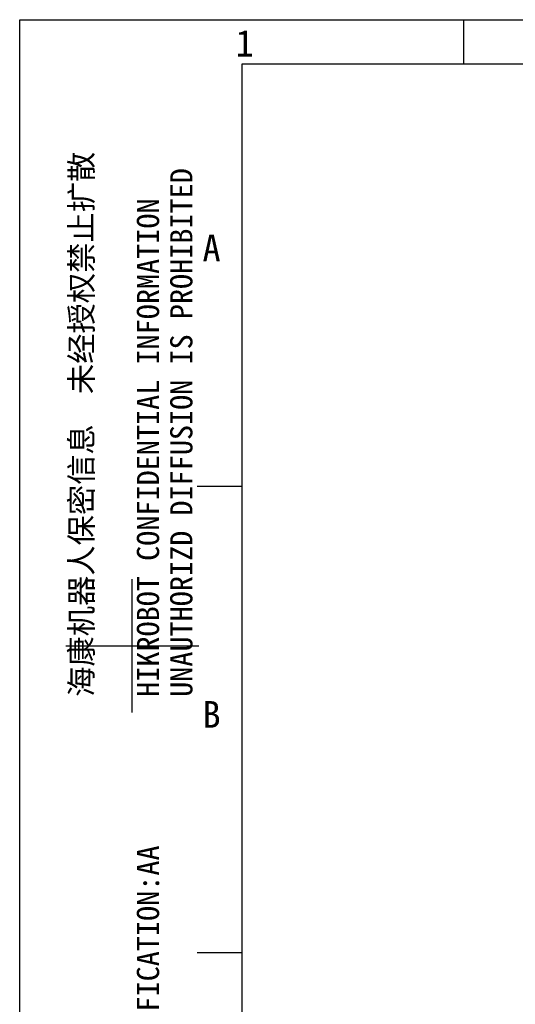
# Model space of a CAD drawing. Header units: millimetres. Extents: x 0 to 297, y 0 to 210.
# Tile 2 of 6: x 0 to 56, y 99 to 210. Entities that reach past the tile are written whole.
import ezdxf

# ---------------------------------------------------------------- set-up
doc = ezdxf.new("R2010")
doc.units = ezdxf.units.MM
doc.header["$LTSCALE"] = 16.335
doc.layers.get('0').update_dxf_attribs({"linetype": 'CONTINUOUS'})
doc.styles.get("Standard").update_dxf_attribs({"font": 'simfang.ttf'})
doc.styles.add('TEXTSTYLE_3', font='simfang.ttf')

msp = doc.modelspace()

# ---------------------------------------------------------------- linework, layer by layer
at = {"color": 7}
for p, q in [((0, 0), (0, 210)), ((0, 210), (297, 210)), ((49.999, 210), (49.999, 205)), ((25, 205), (25, 5)), ((292.006, 205), (25, 205)), ((20, 157.5), (25, 157.5)), ((12.683, 132.011), (12.683, 147.01)), ((5.183, 139.511), (20.183, 139.511)), ((20, 105), (25, 105))]:
    msp.add_line(p, q, dxfattribs=at)

# ---------------------------------------------------------------- texts
at = {"color": 3, "char_height": 3, "width": 2.2031, "attachment_point": 1, "line_spacing_factor": 0.9, "style": 'TEXTSTYLE_3'}
for s, insert in [('1', (24.318, 208.847)), ('A', (20.589, 185.793)), ('B', (20.589, 133.293))]:
    msp.add_mtext(s, dxfattribs=dict(at, insert=insert))
at = {"color": 3, "char_height": 2.5, "attachment_point": 1, "rotation": 90, "line_spacing_factor": 0.9}
for s, insert, width in [('海康机器人保密信息  未经授权禁止扩散\\P \\PHIKROBOT CONFIDENTIAL INFORMATION    \\PUNAUTHORIZD DIFFUSION IS PROHIBITED', (5.699, 133.763), 67.92969), ('保密等级:AA\\P \\PSECURITY CLASSIFICATION:AA', (5.699, 72.823), 47.73438)]:
    msp.add_mtext(s, dxfattribs=dict(at, insert=insert, width=width))

doc.saveas('drawing.dxf')
